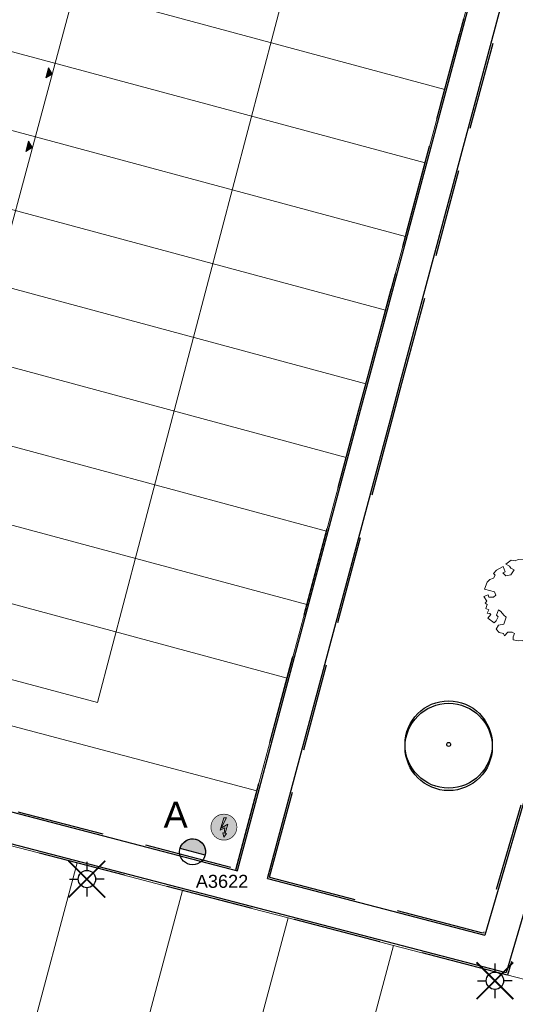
# Model space of a CAD drawing. Header units: metres. Extents: x 253535 to 254630, y 592458 to 593699.
# Tile 21 of 40: x 253775 to 253804, y 592931 to 592988. Entities that reach past the tile are written whole.
import ezdxf
from ezdxf.enums import TextEntityAlignment as Align

# ---------------------------------------------------------------- set-up
doc = ezdxf.new("R2010")
doc.units = ezdxf.units.M
doc.linetypes.add('DASHED', pattern=[19.05, 12.7, -6.35])
for name, color, linetype in [('B-EI-OV-Mast_0_Symbool_Code', 7, 'Continuous'), ('B-EI-OV-Mast_1_Mastnummer-T', 7, 'Continuous'), ('B-EI-OV-Mast_2_Kast-en-Groep-T', 7, 'Continuous'), ('B-EI-OV-Mast_4_Overig_1-T', 7, 'Continuous'), ('B-EI-OV-Mast_5_Overig_2-T', 7, 'Continuous'), ('B-IN-LICHTMAST', 7, 'Continuous'), ('N-EI-OV-Mast-S', 7, 'Continuous'), ('N-EI-OV-Mast_0_Symbool_Code', 7, 'Continuous'), ('N-EI-OV-Mast_1_Mastnummer-T', 7, 'Continuous'), ('N-EI-OV-Mast_2_Kast-en-Groep-T', 7, 'Continuous'), ('N-EI-OV-Mast_4_Overig_1-T', 7, 'Continuous'), ('N-EI-OV-Mast_5_Overig_2-T', 7, 'Continuous'), ('N-GR-BOOM', 3, 'Continuous'), ('N-WB-BAND OPSLUITBAND 10x20', 7, 'DASHED'), ('N-WB-KANTVERHARDING', 2, 'Continuous'), ('V-EI-OV-Mast-S', 1, 'Continuous'), ('V-EI-OV-Mast_1_Mastnummer-T', 7, 'Continuous'), ('V-EI-OV-Mast_2_Kast-en-Groep-T', 7, 'Continuous'), ('V-EI-OV-Mast_4_Overig_1-T', 7, 'Continuous'), ('V-EI-OV-Mast_5_Overig_2-T', 7, 'Continuous'), ('X-EI-OV-Aansluiting-S', 1, 'Continuous'), ('X-EI-OV-Aansluiting_0_Symbool_Code', 7, 'Continuous'), ('X-EI-OV-Aansluiting_1_Mastnummer-T', 7, 'Continuous'), ('X-EI-OV-Aansluiting_2_Groep_en_Fase-T', 7, 'Continuous'), ('X-EI-OV-Aansluiting_4_Overig_1-T', 7, 'Continuous'), ('X-EI-OV-Aansluiting_5_Overig_2-T', 7, 'Continuous')]:
    doc.layers.add(name, color=color, linetype=linetype)
for name, color, linetype, lineweight in [('B-WE-GR-BOOM-S2', 114, 'Continuous', 9), ('B-WE-GR-BOOM_STAMDIAMETER-T', 7, 'Continuous', 25), ('N-woningen', 1, 'Continuous', 0)]:
    doc.layers.add(name, color=color, linetype=linetype, lineweight=lineweight)
doc.styles.add('ARIAL', font='arial.ttf')
doc.styles.add('NLCS-ISO', font='txt')

# ---------------------------------------------------------------- blocks, each defined once
blk = doc.blocks.new("'BOOM")
for centre, radius in [((0, 0), 2.8), ((0.002, -0.159), 2.8), ((0, 0), 0.126)]:
    blk.add_circle(centre, radius)
blk = doc.blocks.new('SGR-BOOM_06_ST')
at = {"linetype": 'Continuous', "flags": 128}
blk.add_lwpolyline([(2.7, 3.52), (2.53, 3.94), (2.2, 4.06), (1.94, 4.52), (1.27, 4.69), (0.86, 4.52), (1.11, 4.27), (1.06, 3.81), (0.23, 3.98), (0.35, 4.32), (0.18, 4.69), (-0.15, 4.61), (-0.49, 4.69), (-1.15, 4.65), (-1.49, 4.48), (-1.95, 4.57), (-2.54, 4.11), (-2.12, 3.9), (-1.99, 3.64), (-1.58, 3.44), (-1.99, 2.89), (-2.54, 2.77), (-2.92, 3.1), (-2.62, 3.22), (-2.87, 3.86), (-3.63, 3.43), (-4, 3.02), (-3.79, 2.85), (-4, 2.51), (-4.42, 2.35), (-4.72, 2.05), (-5.01, 1.21), (-3.88, 0.92), (-3.71, 0.54), (-4, 0.29), (-4.51, 0.29), (-4.6, 0.56), (-5.09, 0.38), (-4.76, -0.17), (-4.93, -0.38), (-4.72, -0.54), (-4.88, -1.01), (-4.53, -1.18), (-4.72, -1.55), (-4.42, -1.59), (-4.29, -1.71), (-4.62, -2.11), (-3.92, -2.68), (-3.67, -2.43), (-3.46, -1.97), (-3.63, -1.76), (-3.42, -1.17), (-3.12, -1.34), (-2.79, -1.76), (-2.5, -2.01), (-2.79, -2.81), (-3.42, -2.93), (-3.67, -3.39), (-3.33, -3.77), (-2.83, -3.9), (-2.77, -4.02), (-2.71, -4.15), (-2.33, -3.73), (-1.83, -3.73), (-1.57, -3.9), (-1.7, -4.27), (-1.7, -4.61), (-1.15, -4.74), (-0.61, -4.69), (-0.49, -4.94), (-0.23, -4.65), (0.1, -4.48), (-0.06, -4.01), (0.27, -3.9), (0.77, -4.02), (0.86, -4.61), (1.15, -4.57), (1.44, -4.74), (2.07, -4.23), (2.37, -4.36), (2.32, -4.15), (2.66, -3.98), (2.41, -3.73), (2.11, -3.64), (2.57, -3.23), (2.62, -2.98), (3.16, -2.85), (3.54, -3.06), (3.79, -2.81), (3.77, -2.63), (4.12, -2.63), (4.12, -2.39), (4.46, -2.26), (4.46, -2.05), (4.08, -2.05), (4.54, -1.59), (4.25, -1.42), (4.63, -1.55), (4.75, -1.26), (4.54, -0.92), (4.84, -0.46), (4.67, -0.25), (4.25, -0.25), (3.75, 0.08), (4.08, 0.29), (4.38, 0.84), (4.54, 0.59), (4.88, 0.71), (4.67, 1.43), (4.71, 1.89), (4.5, 1.97), (4.16, 2.64), (3.83, 3.01), (3.37, 2.6), (3.66, 2.43), (3.91, 1.8), (3.54, 1.72), (3.33, 2.14), (2.99, 2.05), (2.66, 2.31), (2.24, 2.51), (2.45, 2.68), (2.32, 2.93), (2.53, 3.18), (2.87, 3.06), (3.16, 3.23)], close=True, dxfattribs=at)
blk.add_circle((0, 0), 0.15)
at = {"layer": 'B-WE-GR-BOOM_STAMDIAMETER-T', "style": 'NLCS-ISO'}
blk.add_attdef('STAMDIAMETER', text='', height=0.3, dxfattribs=at).set_placement((0, 0), align=Align.BOTTOM_LEFT)
blk = doc.blocks.new('*U32')
at = {"layer": 'N-EI-OV-Mast-S'}
h = blk.add_hatch(color=0, dxfattribs=at)
h.dxf.hatch_style = 1
edge = h.paths.add_edge_path()
edge.add_line((0.725, -0.194), (-0.725, 0.194))
edge.add_arc((0, 0), 0.75, 705.0243, 885.0243, ccw=False)
blk.add_lwpolyline([(0.725, -0.194), (-0.725, 0.194, -1), (0.725, -0.194, 0)], format="xyb", dxfattribs=at)
blk.add_circle((0, 0), 0.75, dxfattribs=at)
at = {"layer": 'N-EI-OV-Mast_0_Symbool_Code', "style": 'ARIAL'}
blk.add_attdef('CODE', text='', height=1.5, dxfattribs=at).set_placement((-0.978, 2.142), align=Align.MIDDLE_CENTER)
at = {"layer": 'N-EI-OV-Mast_1_Mastnummer-T', "style": 'ARIAL'}
blk.add_attdef('MASTNR', text='', height=0.75, dxfattribs=at).set_placement((0.185, -1.701), align=Align.MIDDLE_LEFT)
at = {"layer": 'N-EI-OV-Mast_2_Kast-en-Groep-T', "style": 'ARIAL'}
for tag, p in [('KASTNR', (0.185, -2.826)), ('GROEP', (0.185, -3.951))]:
    blk.add_attdef(tag, text='', height=0.75, dxfattribs=at).set_placement(p, align=Align.MIDDLE_LEFT)
at = {"layer": 'N-EI-OV-Mast_4_Overig_1-T', "style": 'ARIAL'}
blk.add_attdef('OVERIG1', text='', height=0.75, dxfattribs=at).set_placement((0.185, -5.076), align=Align.MIDDLE_LEFT)
at = {"layer": 'N-EI-OV-Mast_5_Overig_2-T', "style": 'ARIAL'}
blk.add_attdef('OVERIG2', text='', height=0.75, dxfattribs=at).set_placement((0.185, -6.201), align=Align.MIDDLE_LEFT)
blk = doc.blocks.new('*U7')
at = {"layer": 'X-EI-OV-Aansluiting-S'}
h = blk.add_hatch(color=0, dxfattribs=at)
h.set_gradient(color1=(0, 255, 0), tint=1, name='SPHERICAL')
edge = h.paths.add_edge_path()
edge.add_arc((0, 0), 0.75, 0, 360)
h = blk.add_hatch(color=7, dxfattribs=at)
h.dxf.hatch_style = 1
h.paths.add_polyline_path([(0.067, -0.354), (0.229, 0.164), (-0.156, -0.067), (0.15, 0.534), (0, 0.534), (-0.219, -0.183), (0.048, -0.047), (0.015, -0.345), (-0.07, -0.331), (0.002, -0.571), (0.152, -0.367)])
at = {"layer": 'X-EI-OV-Aansluiting-S', "color": 7, "const_width": 0.0375}
blk.add_lwpolyline([(0, 0.75, -1), (0, -0.75, -1), (0, 0.75, -1.11402)], format="xyb", dxfattribs=at)
at = {"layer": 'X-EI-OV-Aansluiting-S', "color": 7, "lineweight": 0, "flags": 128}
blk.add_lwpolyline([(0.067, -0.354), (0.229, 0.164), (-0.156, -0.067), (0.15, 0.534), (0, 0.534), (-0.219, -0.183), (0.048, -0.047), (0.015, -0.345), (-0.07, -0.331), (0.002, -0.571), (0.152, -0.367)], close=True, dxfattribs=at)
at = {"layer": 'X-EI-OV-Aansluiting_0_Symbool_Code', "style": 'ARIAL'}
blk.add_attdef('CODE', text='', height=1.5, dxfattribs=at).set_placement((-10, 0), align=Align.MIDDLE_CENTER)
at = {"layer": 'X-EI-OV-Aansluiting_1_Mastnummer-T', "style": 'ARIAL'}
blk.add_attdef('MASTNR', text='', height=0.75, dxfattribs=at).set_placement((6.75, 2.25), align=Align.MIDDLE_LEFT)
at = {"layer": 'X-EI-OV-Aansluiting_2_Groep_en_Fase-T', "style": 'ARIAL'}
for tag, p in [('KASTNR', (6.75, 1.125)), ('GROEP', (6.75, 0))]:
    blk.add_attdef(tag, text='', height=0.75, dxfattribs=at).set_placement(p, align=Align.MIDDLE_LEFT)
at = {"layer": 'X-EI-OV-Aansluiting_4_Overig_1-T', "style": 'ARIAL'}
blk.add_attdef('OVERIG1', text='', height=0.75, dxfattribs=at).set_placement((6.75, -1.125), align=Align.MIDDLE_LEFT)
at = {"layer": 'X-EI-OV-Aansluiting_5_Overig_2-T', "style": 'ARIAL'}
blk.add_attdef('OVERIG2', text='', height=0.75, dxfattribs=at).set_placement((6.75, -2.25), align=Align.MIDDLE_LEFT)
blk = doc.blocks.new('*U55')
at = {"color": 0}
for points in [[(-1.77, 1.77), (-0.88, 0.88)], [(0, 2.5), (0, 1.25)], [(0.88, 0.88), (1.77, 1.77)], [(-2.5, 0), (-1.25, 0)], [(2.5, 0), (1.25, 0)], [(-1.77, -1.77), (-0.88, -0.88)], [(0, -1.25), (0, -2.5)], [(0.88, -0.88), (1.77, -1.77)]]:
    blk.add_lwpolyline(points, dxfattribs=at)
blk.add_circle((0, 0), 1.25, dxfattribs=at)
at = {"layer": 'B-EI-OV-Mast_0_Symbool_Code', "style": 'ARIAL'}
blk.add_attdef('CODE', text='', height=1.5, dxfattribs=at).set_placement((-10, 0), align=Align.MIDDLE_CENTER)
at = {"layer": 'B-EI-OV-Mast_1_Mastnummer-T', "style": 'ARIAL'}
blk.add_attdef('MASTNR', text='', height=0.75, dxfattribs=at).set_placement((6.75, 2.25), align=Align.MIDDLE_LEFT)
at = {"layer": 'B-EI-OV-Mast_2_Kast-en-Groep-T', "style": 'ARIAL'}
for tag, p in [('KASTNR', (6.75, 1.12)), ('GROEP', (6.75, 0))]:
    blk.add_attdef(tag, text='', height=0.75, dxfattribs=at).set_placement(p, align=Align.MIDDLE_LEFT)
at = {"layer": 'B-EI-OV-Mast_4_Overig_1-T', "style": 'ARIAL'}
blk.add_attdef('OVERIG1', text='', height=0.75, dxfattribs=at).set_placement((6.75, -1.12), align=Align.MIDDLE_LEFT)
at = {"layer": 'B-EI-OV-Mast_5_Overig_2-T', "style": 'ARIAL'}
blk.add_attdef('OVERIG2', text='', height=0.75, dxfattribs=at).set_placement((6.75, -2.25), align=Align.MIDDLE_LEFT)
blk = doc.blocks.new('*U54')
at = {"layer": 'V-EI-OV-Mast-S', "color": 0, "const_width": 0.1}
for points in [[(1.061, 1.061), (-1.061, -1.061)], [(1.061, -1.061), (-1.061, 1.061)]]:
    blk.add_lwpolyline(points, dxfattribs=at)
at = {"layer": 'N-EI-OV-Mast_0_Symbool_Code', "style": 'ARIAL'}
blk.add_attdef('CODE', text='', height=1.5, dxfattribs=at).set_placement((-10, 0), align=Align.MIDDLE_CENTER)
at = {"layer": 'V-EI-OV-Mast_1_Mastnummer-T', "style": 'ARIAL'}
blk.add_attdef('MASTNR', text='', height=0.75, dxfattribs=at).set_placement((6.75, 2.25), align=Align.MIDDLE_LEFT)
at = {"layer": 'V-EI-OV-Mast_2_Kast-en-Groep-T', "style": 'ARIAL'}
for tag, p in [('KASTNR', (6.75, 1.125)), ('GROEP', (6.75, 0))]:
    blk.add_attdef(tag, text='', height=0.75, dxfattribs=at).set_placement(p, align=Align.MIDDLE_LEFT)
at = {"layer": 'V-EI-OV-Mast_4_Overig_1-T', "style": 'ARIAL'}
blk.add_attdef('OVERIG1', text='', height=0.75, dxfattribs=at).set_placement((6.75, -1.125), align=Align.MIDDLE_LEFT)
at = {"layer": 'V-EI-OV-Mast_5_Overig_2-T', "style": 'ARIAL'}
blk.add_attdef('OVERIG2', text='', height=0.75, dxfattribs=at).set_placement((6.75, -2.25), align=Align.MIDDLE_LEFT)

msp = doc.modelspace()

# ---------------------------------------------------------------- hatches: boundary and pattern name
at = {"layer": 'N-woningen'}
h = msp.add_hatch(color=252, dxfattribs=at)
h.dxf.hatch_style = 1
h.paths.add_polyline_path([(253777.134, 592984.841), (253777.348, 592984.475), (253776.981, 592984.261)])
h = msp.add_hatch(color=252, dxfattribs=at)
h.dxf.hatch_style = 1
h.paths.add_polyline_path([(253775.989, 592980.592), (253776.203, 592980.226), (253775.837, 592980.012)])

# ---------------------------------------------------------------- linework, layer by layer
at = {"layer": 'N-WB-BAND OPSLUITBAND 10x20', "color": 252, "ltscale": 0.4}
for p, q in [((253806.569, 592949.579), (253802.274, 592934.876)), ((253808.152, 592947.866), (253803.649, 592932.451)), ((253760.613, 592945.723), (253787.977, 592938.598)), ((253789.913, 592938.094), (253802.274, 592934.876))]:
    msp.add_line(p, q, dxfattribs=at)
for points in [[(253789.913, 592938.094), (253797.008, 592964.577), (253797.559, 592966.633), (253811.414, 593018.344)], [(253787.955, 592938.514), (253795.076, 592965.094), (253795.627, 592967.151), (253805.629, 593004.481)], [(253787.977, 592938.598), (253803.786, 592997.599)], [(253803.649, 592932.451), (253726.48, 592952.543)]]:
    msp.add_lwpolyline(points, dxfattribs=at)
at = {"layer": 'N-WB-KANTVERHARDING', "color": 252}
for p, q in [((253806.664, 592949.548), (253802.342, 592934.754)), ((253808.084, 592947.99), (253803.58, 592932.572)), ((253760.491, 592945.651), (253788.048, 592938.476)), ((253789.79, 592938.023), (253802.342, 592934.754))]:
    msp.add_line(p, q, dxfattribs=at)
for points in [[(253788.052, 592938.488), (253795.172, 592965.068), (253795.724, 592967.125), (253809.605, 593018.932)], [(253789.79, 592938.023), (253796.911, 592964.602), (253797.462, 592966.659), (253811.344, 593018.466)], [(253803.58, 592932.572), (253716.741, 592955.182)]]:
    msp.add_lwpolyline(points, dxfattribs=at)
at = {"layer": 'N-woningen', "color": 252}
for points in [[(253782.135, 593002.256), (253768.407, 592951.272), (253779.973, 592948.195), (253793.393, 592999.26)], [(253777.134, 592984.841), (253777.348, 592984.475), (253776.981, 592984.261)], [(253770.147, 592982.526), (253769.055, 592978.261), (253796.616, 592970.841), (253797.754, 592975.091), (253770.147, 592982.526)], [(253775.989, 592980.592), (253776.203, 592980.226), (253775.837, 592980.012)], [(253765.787, 592965.471), (253764.697, 592961.208), (253792.06, 592953.841), (253793.199, 592958.09), (253765.787, 592965.471)], [(253763.612, 592956.96), (253761.904, 592950.299), (253789.179, 592943.085), (253790.921, 592949.59), (253763.612, 592956.96)], [(253797.074, 592934.163), (253790.98, 592935.747), (253782.338, 592903.429), (253788.418, 592901.789), (253797.074, 592934.163)]]:
    msp.add_lwpolyline(points, close=True, dxfattribs=at)
for points in [[(253800.032, 592983.591), (253772.331, 592991.054), (253771.237, 592986.787), (253798.893, 592979.341), (253802.31, 592992.091)], [(253797.754, 592975.091), (253798.893, 592979.341)], [(253769.055, 592978.261), (253767.968, 592974.002), (253795.477, 592966.591), (253796.616, 592970.841)], [(253767.968, 592974.002), (253766.877, 592969.74), (253794.338, 592962.341), (253795.477, 592966.591)], [(253793.199, 592958.09), (253794.338, 592962.341)], [(253790.921, 592949.59), (253791.861, 592953.097), (253792.06, 592953.841)], [(253778.786, 592938.928), (253772.594, 592940.535)], [(253784.883, 592937.336), (253778.786, 592938.928), (253770.17, 592906.71), (253776.252, 592905.07)], [(253790.98, 592935.747), (253787.46, 592936.664), (253784.883, 592937.336), (253776.252, 592905.07), (253782.338, 592903.429)], [(253805.257, 592932.033), (253797.074, 592934.163)]]:
    msp.add_lwpolyline(points, dxfattribs=at)

# ---------------------------------------------------------------- block references
at = {"layer": 'B-IN-LICHTMAST', "color": 252, "xscale": 0.4, "yscale": 0.4, "zscale": 0.4}
for p in [(253779.356, 592937.988, -0.558), (253802.929, 592932.122, -0.437)]:
    msp.add_blockref('*U55', p, dxfattribs=at)
at = {"layer": 'B-WE-GR-BOOM-S2', "color": 252, "xscale": 0.5, "yscale": 0.5, "zscale": 0.5}
msp.add_blockref('SGR-BOOM_06_ST', (253804.838, 592954.119, -0.21), dxfattribs=at)
at = {"layer": 'N-EI-OV-Mast-S', "color": 5}
ref = msp.add_blockref('*U32', (253785.463, 592939.563), dxfattribs=at)
ref.add_attrib('MASTNR', 'A3622', dxfattribs={"layer": 'N-EI-OV-Mast_1_Mastnummer-T', "color": 6, "height": 0.75, "style": 'ARIAL'}).set_placement((253785.648, 592937.861), align=Align.MIDDLE_LEFT)
ref.add_attrib('CODE', 'A', dxfattribs={"layer": 'N-EI-OV-Mast_0_Symbool_Code', "height": 1.5, "style": 'ARIAL'}).set_placement((253784.485, 592941.704), align=Align.MIDDLE_CENTER)
at = {"layer": 'N-GR-BOOM', "color": 252, "xscale": 0.9, "yscale": 0.9, "zscale": 0.9}
msp.add_blockref("'BOOM", (253800.255, 592945.764), dxfattribs=at)
at = {"layer": 'V-EI-OV-Mast-S', "color": 1}
for p in [(253779.356, 592937.988, -0.558), (253802.929, 592932.122, -0.437)]:
    msp.add_blockref('*U54', p, dxfattribs=at)
at = {"layer": 'X-EI-OV-Aansluiting-S'}
msp.add_blockref('*U7', (253787.271, 592940.991), dxfattribs=at)

doc.saveas('drawing.dxf')
